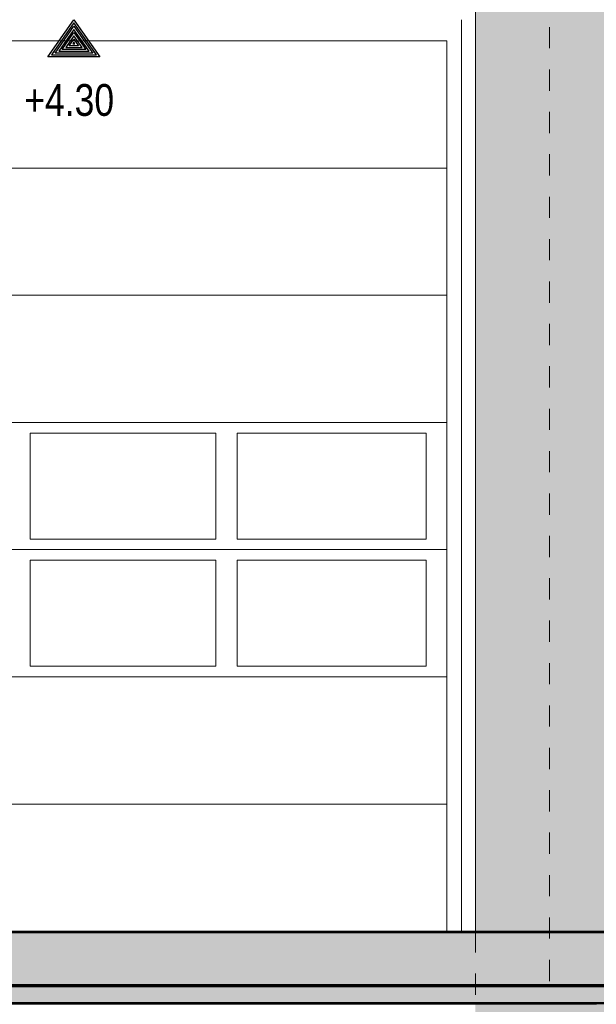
# Model space of a CAD drawing. Header units: metres. Extents: x 1316.5 to 1415.3, y -94.1 to -52.
# Tile 67 of 256: x 1345.9 to 1348.6, y -62.6 to -57.9. Entities that reach past the tile are written whole.
import ezdxf

# ---------------------------------------------------------------- set-up
doc = ezdxf.new("R2010")
doc.units = ezdxf.units.M
doc.header["$PDMODE"] = 65
for name, pattern in [('AUSGEZOGEN', [0]), ('STRICHPUNKT2_S5', [0.1, 0.07, -0.01, 0.01, -0.01]), ('VERDECKT2_S2', [0.03, 0.02, -0.01])]:
    doc.linetypes.add(name, pattern=pattern)
for name, color, linetype, lineweight in [('XR$11$Achsen', 4, 'AUSGEZOGEN', 13), ('XR$11$Ansicht', 1, 'AUSGEZOGEN', 50), ('XR$11$Design', 4, 'AUSGEZOGEN', 13), ('XR$11$Wand', 1, 'AUSGEZOGEN', 50), ('XR$11$Wand Mauerwerk nt', 7, 'AUSGEZOGEN', 25), ('XR$12$Maßlinie 1_50', 7, 'AUSGEZOGEN', 25), ('XR$13$Allgemein', 4, 'AUSGEZOGEN', 13), ('XR$13$Design', 4, 'AUSGEZOGEN', 13), ('XR$13$Muster', 4, 'AUSGEZOGEN', 13), ('XR$13$Möblierung', 4, 'AUSGEZOGEN', 13)]:
    doc.layers.add(name, color=color, linetype=linetype, lineweight=lineweight)
doc.styles.add('ARIAL', font='arial.ttf')
doc.dimstyles.new('DIMSTYLE_53', dxfattribs={"dimtxt": 0.125, "dimasz": 0.15, "dimexe": 0, "dimexo": 0, "dimgap": 0.0625, "dimtad": 2, "dimrnd": 0.005, "dimzin": 4, "dimdsep": 46, "dimtxsty": 'ARIAL', "dimblk1": 'ALL_ML_KREIS', "dimblk2": 'ALL_ML_KREIS', "dimsah": 1, "dimcen": 0, "dimclrd": 3, "dimclre": 3, "dimclrt": 3, "dimadec": 0, "dimazin": 0, "dimtfac": 1, "dimtdec": 0, "dimtix": 1, "dimtmove": 2, "dimatfit": 3, "dimfxl": 0, "dimtzin": 0, "dimlwd": 0, "dimlwe": 25, "dimarcsym": 0})
doc.dimstyles.new('DIMSTYLE_54', dxfattribs={"dimtxt": 0.125, "dimasz": 0.15, "dimexe": 0, "dimexo": 0, "dimgap": 0.0625, "dimtad": 2, "dimrnd": 0.005, "dimzin": 4, "dimdsep": 46, "dimtxsty": 'ARIAL', "dimblk1": 'ALL_ML_KREIS', "dimblk2": 'ALL_ML_KREIS', "dimsah": 1, "dimcen": 0, "dimclrd": 3, "dimclre": 3, "dimclrt": 3, "dimadec": 0, "dimazin": 0, "dimtfac": 1, "dimtdec": 0, "dimtix": 1, "dimtmove": 2, "dimatfit": 3, "dimfxl": 0, "dimtzin": 0, "dimlwd": 0, "dimlwe": 25, "dimarcsym": 0})
doc.dimstyles.new('DIMSTYLE_59', dxfattribs={"dimtxt": 0.175, "dimasz": 0.15, "dimexe": 0, "dimexo": 0, "dimgap": 0.0875, "dimtad": 2, "dimrnd": 0.005, "dimzin": 4, "dimdsep": 46, "dimtxsty": 'ARIAL', "dimblk1": 'ALL_ML_KREIS', "dimblk2": 'ALL_ML_KREIS', "dimsah": 1, "dimcen": 0, "dimclrd": 3, "dimclre": 3, "dimclrt": 3, "dimadec": 0, "dimazin": 0, "dimtfac": 1, "dimtdec": 0, "dimtix": 1, "dimtmove": 2, "dimatfit": 3, "dimfxl": 0, "dimtzin": 0, "dimlwd": 0, "dimlwe": 25, "dimarcsym": 0})

# ---------------------------------------------------------------- blocks, each defined once
blk = doc.blocks.new('NSY148')
at = {"color": 0, "linetype": 'ByBlock', "lineweight": -2}
for p, q in [((-0.007, -0.01), (0, 0)), ((0, 0), (0.007, -0.01)), ((0, -0.00087), (-0.00604, -0.0095)), ((-0.00508, -0.009), (0, -0.00174)), ((0, -0.00261), (-0.00412, -0.0085)), ((0.00604, -0.0095), (0, -0.00087)), ((0, -0.00174), (0.00508, -0.009)), ((0.00412, -0.0085), (0, -0.00261)), ((-0.00317, -0.008), (0, -0.00348)), ((0, -0.00436), (-0.0022, -0.0075)), ((-0.00126, -0.007), (0, -0.00522)), ((0, -0.00348), (0.00317, -0.008)), ((0.0022, -0.0075), (0, -0.00436)), ((0, -0.00522), (0.00126, -0.007)), ((-0.0022, -0.0075), (0.0022, -0.0075)), ((0, -0.007), (-0.00126, -0.007)), ((0, -0.0061), (-0.00028, -0.0065)), ((-0.00028, -0.0065), (0.00028, -0.0065)), ((0.00028, -0.0065), (0, -0.0061)), ((0.00126, -0.007), (0, -0.007)), ((0, -0.01), (-0.007, -0.01)), ((-0.00604, -0.0095), (0.00604, -0.0095)), ((0, -0.009), (-0.00508, -0.009)), ((-0.00412, -0.0085), (0.00412, -0.0085)), ((0, -0.008), (-0.00317, -0.008)), ((0.00317, -0.008), (0, -0.008)), ((0.00508, -0.009), (0, -0.009)), ((0.007, -0.01), (0, -0.01))]:
    blk.add_line(p, q, dxfattribs=at)
blk = doc.blocks.new('ALL_ML_KREIS')
at = {"color": 0, "linetype": 'ByBlock', "lineweight": -2}
for p, q in [((0, -0.5), (0, 0.5)), ((-1, 0), (0.5, 0))]:
    blk.add_line(p, q, dxfattribs=at)
blk.add_circle((0, 0), 0.15, dxfattribs=at)
blk = doc.blocks.new('*D764')
at = {"layer": 'DEFPOINTS', "color": 3, "linetype": 'AUSGEZOGEN', "lineweight": 25, "transparency": 33554687}
for p in [(1361.1501, -55.5733), (1342.7701, -56.5768), (1342.7701, -64.661)]:
    blk.add_point(p, dxfattribs=at)
at = {"layer": 'XR$12$Maßlinie 1_50', "color": 3, "linetype": 'AUSGEZOGEN', "lineweight": -2, "transparency": 33554687}
for p, q in [((1342.7701, -64.361), (1342.7701, -64.661)), ((1361.1501, -64.361), (1361.1501, -64.661)), ((1342.7701, -64.661), (1361.1501, -64.661))]:
    blk.add_line(p, q, dxfattribs=at)
at = {"layer": 'XR$12$Maßlinie 1_50', "color": 3, "linetype": 'AUSGEZOGEN', "lineweight": 25, "transparency": 33554687, "xscale": 0.15, "yscale": 0.15, "zscale": 0.15, "rotation": 180}
blk.add_blockref('ALL_ML_KREIS', (1342.7701, -64.661), dxfattribs=at)
at = {"layer": 'XR$12$Maßlinie 1_50', "color": 3, "linetype": 'AUSGEZOGEN', "lineweight": 25, "transparency": 33554687, "xscale": 0.15, "yscale": 0.15, "zscale": 0.15}
blk.add_blockref('ALL_ML_KREIS', (1361.1501, -64.661), dxfattribs=at)
at = {"layer": 'XR$12$Maßlinie 1_50', "color": 3, "linetype": 'AUSGEZOGEN', "lineweight": 25, "transparency": 33554687, "insert": (1351.9642, -64.5463), "char_height": 0.125, "width": 0.625, "attachment_point": 5, "style": 'ARIAL'}
blk.add_mtext('\\A1;{\\A1;{18.38\\H0.082500;\\S^ ;}}', dxfattribs=at)
blk = doc.blocks.new('*D768')
at = {"layer": 'DEFPOINTS', "color": 3, "linetype": 'AUSGEZOGEN', "lineweight": 25, "transparency": 33554687}
for p in [(1343.1201, -58.4687), (1348.3701, -58.965), (1343.1201, -64.0607)]:
    blk.add_point(p, dxfattribs=at)
at = {"layer": 'XR$12$Maßlinie 1_50', "color": 3, "linetype": 'AUSGEZOGEN', "lineweight": -2, "transparency": 33554687}
for p, q in [((1343.1201, -63.7557), (1343.1201, -64.0607)), ((1348.3701, -63.7557), (1348.3701, -64.0607)), ((1343.1201, -64.0607), (1348.3701, -64.0607))]:
    blk.add_line(p, q, dxfattribs=at)
at = {"layer": 'XR$12$Maßlinie 1_50', "color": 3, "linetype": 'AUSGEZOGEN', "lineweight": 25, "transparency": 33554687, "xscale": 0.15, "yscale": 0.15, "zscale": 0.15, "rotation": 180}
blk.add_blockref('ALL_ML_KREIS', (1343.1201, -64.0607), dxfattribs=at)
at = {"layer": 'XR$12$Maßlinie 1_50', "color": 3, "linetype": 'AUSGEZOGEN', "lineweight": 25, "transparency": 33554687, "xscale": 0.15, "yscale": 0.15, "zscale": 0.15}
blk.add_blockref('ALL_ML_KREIS', (1348.3701, -64.0607), dxfattribs=at)
at = {"layer": 'XR$12$Maßlinie 1_50', "color": 3, "linetype": 'AUSGEZOGEN', "lineweight": 25, "transparency": 33554687, "insert": (1345.7537, -63.9461), "char_height": 0.125, "width": 0.5, "attachment_point": 5, "style": 'ARIAL'}
blk.add_mtext('\\A1;{\\A1;{5.25\\H0.082500;\\S^ ;}}', dxfattribs=at)
blk = doc.blocks.new('*D769')
at = {"layer": 'DEFPOINTS', "color": 3, "linetype": 'AUSGEZOGEN', "lineweight": 25, "transparency": 33554687}
for p in [(1348.3701, -58.965), (1353.3701, -59.1463), (1348.3701, -64.0607)]:
    blk.add_point(p, dxfattribs=at)
at = {"layer": 'XR$12$Maßlinie 1_50', "color": 3, "linetype": 'AUSGEZOGEN', "lineweight": -2, "transparency": 33554687}
for p, q in [((1348.3701, -63.7557), (1348.3701, -64.0607)), ((1353.3701, -63.7557), (1353.3701, -64.0607)), ((1348.3701, -64.0607), (1353.3701, -64.0607))]:
    blk.add_line(p, q, dxfattribs=at)
at = {"layer": 'XR$12$Maßlinie 1_50', "color": 3, "linetype": 'AUSGEZOGEN', "lineweight": 25, "transparency": 33554687, "xscale": 0.15, "yscale": 0.15, "zscale": 0.15, "rotation": 180}
blk.add_blockref('ALL_ML_KREIS', (1348.3701, -64.0607), dxfattribs=at)
at = {"layer": 'XR$12$Maßlinie 1_50', "color": 3, "linetype": 'AUSGEZOGEN', "lineweight": 25, "transparency": 33554687, "xscale": 0.15, "yscale": 0.15, "zscale": 0.15}
blk.add_blockref('ALL_ML_KREIS', (1353.3701, -64.0607), dxfattribs=at)
at = {"layer": 'XR$12$Maßlinie 1_50', "color": 3, "linetype": 'AUSGEZOGEN', "lineweight": 25, "transparency": 33554687, "insert": (1350.8794, -63.9461), "char_height": 0.125, "width": 0.5, "attachment_point": 5, "style": 'ARIAL'}
blk.add_mtext('\\A1;{\\A1;{5.00\\H0.082500;\\S^ ;}}', dxfattribs=at)
blk = doc.blocks.new('*D795')
at = {"layer": 'DEFPOINTS', "color": 3, "linetype": 'AUSGEZOGEN', "lineweight": 25, "transparency": 33554687}
for p in [(1388.4801, -59.7858), (1342.7701, -60.2158), (1342.7701, -65.2751)]:
    blk.add_point(p, dxfattribs=at)
at = {"layer": 'XR$12$Maßlinie 1_50', "color": 3, "linetype": 'AUSGEZOGEN', "lineweight": -2, "transparency": 33554687}
for p, q in [((1342.7701, -64.9751), (1342.7701, -65.2751)), ((1388.4801, -64.9751), (1388.4801, -65.2751)), ((1342.7701, -65.2751), (1388.4801, -65.2751))]:
    blk.add_line(p, q, dxfattribs=at)
at = {"layer": 'XR$12$Maßlinie 1_50', "color": 3, "linetype": 'AUSGEZOGEN', "lineweight": 25, "transparency": 33554687, "xscale": 0.15, "yscale": 0.15, "zscale": 0.15, "rotation": 180}
blk.add_blockref('ALL_ML_KREIS', (1342.7701, -65.2751), dxfattribs=at)
at = {"layer": 'XR$12$Maßlinie 1_50', "color": 3, "linetype": 'AUSGEZOGEN', "lineweight": 25, "transparency": 33554687, "xscale": 0.15, "yscale": 0.15, "zscale": 0.15}
blk.add_blockref('ALL_ML_KREIS', (1388.4801, -65.2751), dxfattribs=at)
at = {"layer": 'XR$12$Maßlinie 1_50', "color": 3, "linetype": 'AUSGEZOGEN', "lineweight": 25, "transparency": 33554687, "insert": (1365.6454, -65.1346), "char_height": 0.175, "width": 0.875, "attachment_point": 5, "style": 'ARIAL'}
blk.add_mtext('\\A1;{\\fArial|i0|b1;\\A1;{45.71\\H0.115500;\\S^ ;}}', dxfattribs=at)
blk = doc.blocks.new('MUSTERELEMENT_103')
at = {"layer": 'XR$13$Design', "color": 4, "linetype": 'AUSGEZOGEN', "lineweight": 13, "transparency": 33554687}
for p, q in [((1345.7954, -62.5648), (1345.8753, -62.5648)), ((1345.8753, -62.5648), (1345.9551, -62.5648)), ((1345.8753, -62.5648), (1345.8753, -62.5698)), ((1345.8753, -62.5648), (1345.8753, -62.5698)), ((1345.8753, -62.5658), (1345.9152, -62.5658)), ((1345.9152, -62.5648), (1345.9152, -62.5698)), ((1345.9551, -62.5648), (1346.035, -62.5648)), ((1345.9551, -62.5648), (1345.9551, -62.5698)), ((1345.9551, -62.5648), (1345.9551, -62.5698)), ((1345.9551, -62.5658), (1345.9951, -62.5658)), ((1345.9951, -62.5648), (1345.9951, -62.5698)), ((1346.035, -62.5648), (1346.1149, -62.5648)), ((1346.035, -62.5648), (1346.035, -62.5698)), ((1346.035, -62.5648), (1346.035, -62.5698)), ((1346.035, -62.5658), (1346.0749, -62.5658)), ((1346.0749, -62.5648), (1346.0749, -62.5698)), ((1346.1149, -62.5648), (1346.1948, -62.5648)), ((1346.1149, -62.5648), (1346.1149, -62.5698)), ((1346.1149, -62.5648), (1346.1149, -62.5698)), ((1346.1149, -62.5658), (1346.1548, -62.5658)), ((1346.1548, -62.5648), (1346.1548, -62.5698)), ((1346.1948, -62.5648), (1346.2746, -62.5648)), ((1346.1948, -62.5648), (1346.1948, -62.5698)), ((1346.1948, -62.5648), (1346.1948, -62.5698)), ((1346.1948, -62.5658), (1346.2347, -62.5658)), ((1346.2347, -62.5648), (1346.2347, -62.5698)), ((1346.2746, -62.5648), (1346.3545, -62.5648)), ((1346.2746, -62.5648), (1346.2746, -62.5698)), ((1346.2746, -62.5648), (1346.2746, -62.5698)), ((1346.2746, -62.5658), (1346.3146, -62.5658)), ((1346.3146, -62.5648), (1346.3146, -62.5698)), ((1346.3545, -62.5648), (1346.4344, -62.5648)), ((1346.3545, -62.5648), (1346.3545, -62.5698)), ((1346.3545, -62.5648), (1346.3545, -62.5698)), ((1346.3545, -62.5658), (1346.3944, -62.5658)), ((1346.3944, -62.5648), (1346.3944, -62.5698)), ((1346.4344, -62.5648), (1346.5142, -62.5648)), ((1346.4344, -62.5648), (1346.4344, -62.5698)), ((1346.4344, -62.5648), (1346.4344, -62.5698)), ((1346.4344, -62.5658), (1346.4743, -62.5658)), ((1346.4743, -62.5648), (1346.4743, -62.5698)), ((1346.5142, -62.5648), (1346.5941, -62.5648)), ((1346.5142, -62.5648), (1346.5142, -62.5698)), ((1346.5142, -62.5648), (1346.5142, -62.5698)), ((1346.5142, -62.5658), (1346.5542, -62.5658)), ((1346.5542, -62.5648), (1346.5542, -62.5698)), ((1346.5941, -62.5648), (1346.674, -62.5648)), ((1346.5941, -62.5648), (1346.5941, -62.5698)), ((1346.5941, -62.5648), (1346.5941, -62.5698)), ((1346.5941, -62.5658), (1346.634, -62.5658)), ((1346.634, -62.5648), (1346.634, -62.5698)), ((1346.674, -62.5648), (1346.7538, -62.5648)), ((1346.674, -62.5648), (1346.674, -62.5698)), ((1346.674, -62.5648), (1346.674, -62.5698)), ((1346.674, -62.5658), (1346.7139, -62.5658)), ((1346.7139, -62.5648), (1346.7139, -62.5698)), ((1346.7538, -62.5648), (1346.8337, -62.5648)), ((1346.7538, -62.5648), (1346.7538, -62.5698)), ((1346.7538, -62.5648), (1346.7538, -62.5698)), ((1346.7538, -62.5658), (1346.7938, -62.5658)), ((1346.7938, -62.5648), (1346.7938, -62.5698)), ((1346.8337, -62.5648), (1346.9136, -62.5648)), ((1346.8337, -62.5648), (1346.8337, -62.5698)), ((1346.8337, -62.5648), (1346.8337, -62.5698)), ((1346.8337, -62.5658), (1346.8736, -62.5658)), ((1346.8736, -62.5648), (1346.8736, -62.5698)), ((1346.9136, -62.5648), (1346.9934, -62.5648)), ((1346.9136, -62.5648), (1346.9136, -62.5698)), ((1346.9136, -62.5648), (1346.9136, -62.5698)), ((1346.9136, -62.5658), (1346.9535, -62.5658)), ((1346.9535, -62.5648), (1346.9535, -62.5698)), ((1346.9934, -62.5648), (1347.0733, -62.5648)), ((1346.9934, -62.5648), (1346.9934, -62.5698)), ((1346.9934, -62.5648), (1346.9934, -62.5698)), ((1346.9934, -62.5658), (1347.0334, -62.5658)), ((1347.0334, -62.5648), (1347.0334, -62.5698)), ((1347.0733, -62.5648), (1347.1532, -62.5648)), ((1347.0733, -62.5648), (1347.0733, -62.5698)), ((1347.0733, -62.5648), (1347.0733, -62.5698)), ((1347.0733, -62.5658), (1347.1132, -62.5658)), ((1347.1132, -62.5648), (1347.1132, -62.5698)), ((1347.1532, -62.5648), (1347.233, -62.5648)), ((1347.1532, -62.5648), (1347.1532, -62.5698)), ((1347.1532, -62.5648), (1347.1532, -62.5698)), ((1347.1532, -62.5658), (1347.1931, -62.5658)), ((1347.1931, -62.5648), (1347.1931, -62.5698)), ((1347.233, -62.5648), (1347.3129, -62.5648)), ((1347.233, -62.5648), (1347.233, -62.5698)), ((1347.233, -62.5648), (1347.233, -62.5698)), ((1347.233, -62.5658), (1347.273, -62.5658)), ((1347.273, -62.5648), (1347.273, -62.5698)), ((1347.3129, -62.5648), (1347.3928, -62.5648)), ((1347.3129, -62.5648), (1347.3129, -62.5698)), ((1347.3129, -62.5648), (1347.3129, -62.5698)), ((1347.3129, -62.5658), (1347.3528, -62.5658)), ((1347.3528, -62.5648), (1347.3528, -62.5698)), ((1347.3928, -62.5648), (1347.4726, -62.5648)), ((1347.3928, -62.5648), (1347.3928, -62.5698)), ((1347.3928, -62.5648), (1347.3928, -62.5698)), ((1347.3928, -62.5658), (1347.4327, -62.5658)), ((1347.4327, -62.5648), (1347.4327, -62.5698)), ((1347.4726, -62.5648), (1347.5525, -62.5648)), ((1347.4726, -62.5648), (1347.4726, -62.5698)), ((1347.4726, -62.5648), (1347.4726, -62.5698)), ((1347.4726, -62.5658), (1347.5126, -62.5658)), ((1347.5126, -62.5648), (1347.5126, -62.5698)), ((1347.5525, -62.5648), (1347.6324, -62.5648)), ((1347.5525, -62.5648), (1347.5525, -62.5698)), ((1347.5525, -62.5648), (1347.5525, -62.5698)), ((1347.5525, -62.5658), (1347.5924, -62.5658)), ((1347.5924, -62.5648), (1347.5924, -62.5698)), ((1347.6324, -62.5648), (1347.7123, -62.5648)), ((1347.6324, -62.5648), (1347.6324, -62.5698)), ((1347.6324, -62.5648), (1347.6324, -62.5698)), ((1347.6324, -62.5658), (1347.6723, -62.5658)), ((1347.6723, -62.5648), (1347.6723, -62.5698)), ((1347.7123, -62.5648), (1347.7921, -62.5648)), ((1347.7123, -62.5648), (1347.7123, -62.5698)), ((1347.7123, -62.5648), (1347.7123, -62.5698)), ((1347.7123, -62.5658), (1347.7522, -62.5658)), ((1347.7522, -62.5648), (1347.7522, -62.5698)), ((1347.7921, -62.5648), (1347.872, -62.5648)), ((1347.7921, -62.5648), (1347.7921, -62.5698)), ((1347.7921, -62.5648), (1347.7921, -62.5698)), ((1347.7921, -62.5658), (1347.8321, -62.5658)), ((1347.8321, -62.5648), (1347.8321, -62.5698)), ((1347.872, -62.5648), (1347.9519, -62.5648)), ((1347.872, -62.5648), (1347.872, -62.5698)), ((1347.872, -62.5648), (1347.872, -62.5698)), ((1347.872, -62.5658), (1347.9119, -62.5658)), ((1347.9119, -62.5648), (1347.9119, -62.5698)), ((1347.9519, -62.5648), (1348.0317, -62.5648)), ((1347.9519, -62.5648), (1347.9519, -62.5698)), ((1347.9519, -62.5648), (1347.9519, -62.5698)), ((1347.9519, -62.5658), (1347.9918, -62.5658)), ((1347.9918, -62.5648), (1347.9918, -62.5698)), ((1348.0317, -62.5648), (1348.1116, -62.5648)), ((1348.0317, -62.5648), (1348.0317, -62.5698)), ((1348.0317, -62.5648), (1348.0317, -62.5698)), ((1348.0317, -62.5658), (1348.0717, -62.5658)), ((1348.0717, -62.5648), (1348.0717, -62.5698)), ((1348.1116, -62.5648), (1348.1915, -62.5648)), ((1348.1116, -62.5648), (1348.1116, -62.5698)), ((1348.1116, -62.5648), (1348.1116, -62.5698)), ((1348.1116, -62.5658), (1348.1515, -62.5658)), ((1348.1515, -62.5648), (1348.1515, -62.5698)), ((1348.1915, -62.5648), (1348.2713, -62.5648)), ((1348.1915, -62.5648), (1348.1915, -62.5698)), ((1348.1915, -62.5648), (1348.1915, -62.5698)), ((1348.1915, -62.5658), (1348.2314, -62.5658)), ((1348.2314, -62.5648), (1348.2314, -62.5698)), ((1348.2713, -62.5648), (1348.3512, -62.5648)), ((1348.2713, -62.5648), (1348.2713, -62.5698)), ((1348.2713, -62.5648), (1348.2713, -62.5698)), ((1348.2713, -62.5658), (1348.3113, -62.5658)), ((1348.3113, -62.5648), (1348.3113, -62.5698)), ((1348.3512, -62.5648), (1348.4311, -62.5648)), ((1348.3512, -62.5648), (1348.3512, -62.5698)), ((1348.3512, -62.5648), (1348.3512, -62.5698)), ((1348.3512, -62.5658), (1348.3911, -62.5658)), ((1348.3911, -62.5648), (1348.3911, -62.5698)), ((1348.4311, -62.5648), (1348.5109, -62.5648)), ((1348.4311, -62.5648), (1348.4311, -62.5698)), ((1348.4311, -62.5648), (1348.4311, -62.5698)), ((1348.4311, -62.5658), (1348.471, -62.5658)), ((1348.471, -62.5648), (1348.471, -62.5698)), ((1348.5109, -62.5648), (1348.5908, -62.5648)), ((1348.5109, -62.5648), (1348.5109, -62.5698)), ((1348.5109, -62.5648), (1348.5109, -62.5698)), ((1348.5109, -62.5658), (1348.5509, -62.5658)), ((1348.5509, -62.5648), (1348.5509, -62.5698)), ((1345.7954, -62.5698), (1345.8753, -62.5698)), ((1345.8753, -62.5668), (1345.9152, -62.5668)), ((1345.8753, -62.5678), (1345.9152, -62.5678)), ((1345.8753, -62.5688), (1345.9152, -62.5688)), ((1345.8753, -62.5698), (1345.9551, -62.5698)), ((1345.9551, -62.5668), (1345.9951, -62.5668)), ((1345.9551, -62.5678), (1345.9951, -62.5678)), ((1345.9551, -62.5688), (1345.9951, -62.5688)), ((1345.9551, -62.5698), (1346.035, -62.5698)), ((1346.035, -62.5668), (1346.0749, -62.5668)), ((1346.035, -62.5678), (1346.0749, -62.5678)), ((1346.035, -62.5688), (1346.0749, -62.5688)), ((1346.035, -62.5698), (1346.1149, -62.5698)), ((1346.1149, -62.5668), (1346.1548, -62.5668)), ((1346.1149, -62.5678), (1346.1548, -62.5678)), ((1346.1149, -62.5688), (1346.1548, -62.5688)), ((1346.1149, -62.5698), (1346.1948, -62.5698)), ((1346.1948, -62.5668), (1346.2347, -62.5668)), ((1346.1948, -62.5678), (1346.2347, -62.5678)), ((1346.1948, -62.5688), (1346.2347, -62.5688)), ((1346.1948, -62.5698), (1346.2746, -62.5698)), ((1346.2746, -62.5668), (1346.3146, -62.5668)), ((1346.2746, -62.5678), (1346.3146, -62.5678)), ((1346.2746, -62.5688), (1346.3146, -62.5688)), ((1346.2746, -62.5698), (1346.3545, -62.5698)), ((1346.3545, -62.5668), (1346.3944, -62.5668)), ((1346.3545, -62.5678), (1346.3944, -62.5678)), ((1346.3545, -62.5688), (1346.3944, -62.5688)), ((1346.3545, -62.5698), (1346.4344, -62.5698)), ((1346.4344, -62.5668), (1346.4743, -62.5668)), ((1346.4344, -62.5678), (1346.4743, -62.5678)), ((1346.4344, -62.5688), (1346.4743, -62.5688)), ((1346.4344, -62.5698), (1346.5142, -62.5698)), ((1346.5142, -62.5668), (1346.5542, -62.5668)), ((1346.5142, -62.5678), (1346.5542, -62.5678)), ((1346.5142, -62.5688), (1346.5542, -62.5688)), ((1346.5142, -62.5698), (1346.5941, -62.5698)), ((1346.5941, -62.5668), (1346.634, -62.5668)), ((1346.5941, -62.5678), (1346.634, -62.5678)), ((1346.5941, -62.5688), (1346.634, -62.5688)), ((1346.5941, -62.5698), (1346.674, -62.5698)), ((1346.674, -62.5668), (1346.7139, -62.5668)), ((1346.674, -62.5678), (1346.7139, -62.5678)), ((1346.674, -62.5688), (1346.7139, -62.5688)), ((1346.674, -62.5698), (1346.7538, -62.5698)), ((1346.7538, -62.5668), (1346.7938, -62.5668)), ((1346.7538, -62.5678), (1346.7938, -62.5678)), ((1346.7538, -62.5688), (1346.7938, -62.5688)), ((1346.7538, -62.5698), (1346.8337, -62.5698)), ((1346.8337, -62.5668), (1346.8736, -62.5668)), ((1346.8337, -62.5678), (1346.8736, -62.5678)), ((1346.8337, -62.5688), (1346.8736, -62.5688)), ((1346.8337, -62.5698), (1346.9136, -62.5698)), ((1346.9136, -62.5668), (1346.9535, -62.5668)), ((1346.9136, -62.5678), (1346.9535, -62.5678)), ((1346.9136, -62.5688), (1346.9535, -62.5688)), ((1346.9136, -62.5698), (1346.9934, -62.5698)), ((1346.9934, -62.5668), (1347.0334, -62.5668)), ((1346.9934, -62.5678), (1347.0334, -62.5678)), ((1346.9934, -62.5688), (1347.0334, -62.5688)), ((1346.9934, -62.5698), (1347.0733, -62.5698)), ((1347.0733, -62.5668), (1347.1132, -62.5668)), ((1347.0733, -62.5678), (1347.1132, -62.5678)), ((1347.0733, -62.5688), (1347.1132, -62.5688)), ((1347.0733, -62.5698), (1347.1532, -62.5698)), ((1347.1532, -62.5668), (1347.1931, -62.5668)), ((1347.1532, -62.5678), (1347.1931, -62.5678)), ((1347.1532, -62.5688), (1347.1931, -62.5688)), ((1347.1532, -62.5698), (1347.233, -62.5698)), ((1347.233, -62.5668), (1347.273, -62.5668)), ((1347.233, -62.5678), (1347.273, -62.5678)), ((1347.233, -62.5688), (1347.273, -62.5688)), ((1347.233, -62.5698), (1347.3129, -62.5698)), ((1347.3129, -62.5668), (1347.3528, -62.5668)), ((1347.3129, -62.5678), (1347.3528, -62.5678)), ((1347.3129, -62.5688), (1347.3528, -62.5688)), ((1347.3129, -62.5698), (1347.3928, -62.5698)), ((1347.3928, -62.5668), (1347.4327, -62.5668)), ((1347.3928, -62.5678), (1347.4327, -62.5678)), ((1347.3928, -62.5688), (1347.4327, -62.5688)), ((1347.3928, -62.5698), (1347.4726, -62.5698)), ((1347.4726, -62.5668), (1347.5126, -62.5668)), ((1347.4726, -62.5678), (1347.5126, -62.5678)), ((1347.4726, -62.5688), (1347.5126, -62.5688)), ((1347.4726, -62.5698), (1347.5525, -62.5698)), ((1347.5525, -62.5668), (1347.5924, -62.5668)), ((1347.5525, -62.5678), (1347.5924, -62.5678)), ((1347.5525, -62.5688), (1347.5924, -62.5688)), ((1347.5525, -62.5698), (1347.6324, -62.5698)), ((1347.6324, -62.5668), (1347.6723, -62.5668)), ((1347.6324, -62.5678), (1347.6723, -62.5678)), ((1347.6324, -62.5688), (1347.6723, -62.5688)), ((1347.6324, -62.5698), (1347.7123, -62.5698)), ((1347.7123, -62.5668), (1347.7522, -62.5668)), ((1347.7123, -62.5678), (1347.7522, -62.5678)), ((1347.7123, -62.5688), (1347.7522, -62.5688)), ((1347.7123, -62.5698), (1347.7921, -62.5698)), ((1347.7921, -62.5668), (1347.8321, -62.5668)), ((1347.7921, -62.5678), (1347.8321, -62.5678)), ((1347.7921, -62.5688), (1347.8321, -62.5688)), ((1347.7921, -62.5698), (1347.872, -62.5698)), ((1347.872, -62.5668), (1347.9119, -62.5668)), ((1347.872, -62.5678), (1347.9119, -62.5678)), ((1347.872, -62.5688), (1347.9119, -62.5688)), ((1347.872, -62.5698), (1347.9519, -62.5698)), ((1347.9519, -62.5668), (1347.9918, -62.5668)), ((1347.9519, -62.5678), (1347.9918, -62.5678)), ((1347.9519, -62.5688), (1347.9918, -62.5688)), ((1347.9519, -62.5698), (1348.0317, -62.5698)), ((1348.0317, -62.5668), (1348.0717, -62.5668)), ((1348.0317, -62.5678), (1348.0717, -62.5678)), ((1348.0317, -62.5688), (1348.0717, -62.5688)), ((1348.0317, -62.5698), (1348.1116, -62.5698)), ((1348.1116, -62.5668), (1348.1515, -62.5668)), ((1348.1116, -62.5678), (1348.1515, -62.5678)), ((1348.1116, -62.5688), (1348.1515, -62.5688)), ((1348.1116, -62.5698), (1348.1915, -62.5698)), ((1348.1915, -62.5668), (1348.2314, -62.5668)), ((1348.1915, -62.5678), (1348.2314, -62.5678)), ((1348.1915, -62.5688), (1348.2314, -62.5688)), ((1348.1915, -62.5698), (1348.2713, -62.5698)), ((1348.2713, -62.5668), (1348.3113, -62.5668)), ((1348.2713, -62.5678), (1348.3113, -62.5678)), ((1348.2713, -62.5688), (1348.3113, -62.5688)), ((1348.2713, -62.5698), (1348.3512, -62.5698)), ((1348.3512, -62.5668), (1348.3911, -62.5668)), ((1348.3512, -62.5678), (1348.3911, -62.5678)), ((1348.3512, -62.5688), (1348.3911, -62.5688)), ((1348.3512, -62.5698), (1348.4311, -62.5698)), ((1348.4311, -62.5668), (1348.471, -62.5668)), ((1348.4311, -62.5678), (1348.471, -62.5678)), ((1348.4311, -62.5688), (1348.471, -62.5688)), ((1348.4311, -62.5698), (1348.5109, -62.5698)), ((1348.5109, -62.5668), (1348.5509, -62.5668)), ((1348.5109, -62.5678), (1348.5509, -62.5678)), ((1348.5109, -62.5688), (1348.5509, -62.5688)), ((1348.5109, -62.5698), (1348.5908, -62.5698))]:
    blk.add_line(p, q, dxfattribs=at)
blk = doc.blocks.new('MUSTERELEMENT_104')
at = {"layer": 'XR$13$Design', "color": 4, "linetype": 'AUSGEZOGEN', "lineweight": 13, "transparency": 33554687}
for p, q in [((1345.8249, -62.4797), (1345.905, -62.4797)), ((1345.8249, -62.4847), (1345.905, -62.4847)), ((1345.905, -62.4797), (1345.9852, -62.4797)), ((1345.905, -62.4797), (1345.905, -62.4847)), ((1345.905, -62.4797), (1345.905, -62.4847)), ((1345.905, -62.4807), (1345.9451, -62.4807)), ((1345.905, -62.4817), (1345.9451, -62.4817)), ((1345.905, -62.4827), (1345.9451, -62.4827)), ((1345.905, -62.4837), (1345.9451, -62.4837)), ((1345.905, -62.4847), (1345.9852, -62.4847)), ((1345.9451, -62.4797), (1345.9451, -62.4847)), ((1345.9852, -62.4797), (1346.0653, -62.4797)), ((1345.9852, -62.4797), (1345.9852, -62.4847)), ((1345.9852, -62.4797), (1345.9852, -62.4847)), ((1345.9852, -62.4807), (1346.0252, -62.4807)), ((1345.9852, -62.4817), (1346.0252, -62.4817)), ((1345.9852, -62.4827), (1346.0252, -62.4827)), ((1345.9852, -62.4837), (1346.0252, -62.4837)), ((1345.9852, -62.4847), (1346.0653, -62.4847)), ((1346.0252, -62.4797), (1346.0252, -62.4847)), ((1346.0653, -62.4797), (1346.1454, -62.4797)), ((1346.0653, -62.4797), (1346.0653, -62.4847)), ((1346.0653, -62.4797), (1346.0653, -62.4847)), ((1346.0653, -62.4807), (1346.1054, -62.4807)), ((1346.0653, -62.4817), (1346.1054, -62.4817)), ((1346.0653, -62.4827), (1346.1054, -62.4827)), ((1346.0653, -62.4837), (1346.1054, -62.4837)), ((1346.0653, -62.4847), (1346.1454, -62.4847)), ((1346.1054, -62.4797), (1346.1054, -62.4847)), ((1346.1454, -62.4797), (1346.2256, -62.4797)), ((1346.1454, -62.4797), (1346.1454, -62.4847)), ((1346.1454, -62.4797), (1346.1454, -62.4847)), ((1346.1454, -62.4807), (1346.1855, -62.4807)), ((1346.1454, -62.4817), (1346.1855, -62.4817)), ((1346.1454, -62.4827), (1346.1855, -62.4827)), ((1346.1454, -62.4837), (1346.1855, -62.4837)), ((1346.1454, -62.4847), (1346.2256, -62.4847)), ((1346.1855, -62.4797), (1346.1855, -62.4847)), ((1346.2256, -62.4797), (1346.3057, -62.4797)), ((1346.2256, -62.4797), (1346.2256, -62.4847)), ((1346.2256, -62.4797), (1346.2256, -62.4847)), ((1346.2256, -62.4807), (1346.2656, -62.4807)), ((1346.2256, -62.4817), (1346.2656, -62.4817)), ((1346.2256, -62.4827), (1346.2656, -62.4827)), ((1346.2256, -62.4837), (1346.2656, -62.4837)), ((1346.2256, -62.4847), (1346.3057, -62.4847)), ((1346.2656, -62.4797), (1346.2656, -62.4847)), ((1346.3057, -62.4797), (1346.3858, -62.4797)), ((1346.3057, -62.4797), (1346.3057, -62.4847)), ((1346.3057, -62.4797), (1346.3057, -62.4847)), ((1346.3057, -62.4807), (1346.3458, -62.4807)), ((1346.3057, -62.4817), (1346.3458, -62.4817)), ((1346.3057, -62.4827), (1346.3458, -62.4827)), ((1346.3057, -62.4837), (1346.3458, -62.4837)), ((1346.3057, -62.4847), (1346.3858, -62.4847)), ((1346.3458, -62.4797), (1346.3458, -62.4847)), ((1346.3858, -62.4797), (1346.466, -62.4797)), ((1346.3858, -62.4797), (1346.3858, -62.4847)), ((1346.3858, -62.4797), (1346.3858, -62.4847)), ((1346.3858, -62.4807), (1346.4259, -62.4807)), ((1346.3858, -62.4817), (1346.4259, -62.4817)), ((1346.3858, -62.4827), (1346.4259, -62.4827)), ((1346.3858, -62.4837), (1346.4259, -62.4837)), ((1346.3858, -62.4847), (1346.466, -62.4847)), ((1346.4259, -62.4797), (1346.4259, -62.4847)), ((1346.466, -62.4797), (1346.5461, -62.4797)), ((1346.466, -62.4797), (1346.466, -62.4847)), ((1346.466, -62.4797), (1346.466, -62.4847)), ((1346.466, -62.4807), (1346.506, -62.4807)), ((1346.466, -62.4817), (1346.506, -62.4817)), ((1346.466, -62.4827), (1346.506, -62.4827)), ((1346.466, -62.4837), (1346.506, -62.4837)), ((1346.466, -62.4847), (1346.5461, -62.4847)), ((1346.506, -62.4797), (1346.506, -62.4847)), ((1346.5461, -62.4797), (1346.6262, -62.4797)), ((1346.5461, -62.4797), (1346.5461, -62.4847)), ((1346.5461, -62.4797), (1346.5461, -62.4847)), ((1346.5461, -62.4807), (1346.5862, -62.4807)), ((1346.5461, -62.4817), (1346.5862, -62.4817)), ((1346.5461, -62.4827), (1346.5862, -62.4827)), ((1346.5461, -62.4837), (1346.5862, -62.4837)), ((1346.5461, -62.4847), (1346.6262, -62.4847)), ((1346.5862, -62.4797), (1346.5862, -62.4847)), ((1346.6262, -62.4797), (1346.7064, -62.4797)), ((1346.6262, -62.4797), (1346.6262, -62.4847)), ((1346.6262, -62.4797), (1346.6262, -62.4847)), ((1346.6262, -62.4807), (1346.6663, -62.4807)), ((1346.6262, -62.4817), (1346.6663, -62.4817)), ((1346.6262, -62.4827), (1346.6663, -62.4827)), ((1346.6262, -62.4837), (1346.6663, -62.4837)), ((1346.6262, -62.4847), (1346.7064, -62.4847)), ((1346.6663, -62.4797), (1346.6663, -62.4847)), ((1346.7064, -62.4797), (1346.7865, -62.4797)), ((1346.7064, -62.4797), (1346.7064, -62.4847)), ((1346.7064, -62.4797), (1346.7064, -62.4847)), ((1346.7064, -62.4807), (1346.7464, -62.4807)), ((1346.7064, -62.4817), (1346.7464, -62.4817)), ((1346.7064, -62.4827), (1346.7464, -62.4827)), ((1346.7064, -62.4837), (1346.7464, -62.4837)), ((1346.7064, -62.4847), (1346.7865, -62.4847)), ((1346.7464, -62.4797), (1346.7464, -62.4847)), ((1346.7865, -62.4797), (1346.8666, -62.4797)), ((1346.7865, -62.4797), (1346.7865, -62.4847)), ((1346.7865, -62.4797), (1346.7865, -62.4847)), ((1346.7865, -62.4807), (1346.8266, -62.4807)), ((1346.7865, -62.4817), (1346.8266, -62.4817)), ((1346.7865, -62.4827), (1346.8266, -62.4827)), ((1346.7865, -62.4837), (1346.8266, -62.4837)), ((1346.7865, -62.4847), (1346.8666, -62.4847)), ((1346.8266, -62.4797), (1346.8266, -62.4847)), ((1346.8666, -62.4797), (1346.9468, -62.4797)), ((1346.8666, -62.4797), (1346.8666, -62.4847)), ((1346.8666, -62.4797), (1346.8666, -62.4847)), ((1346.8666, -62.4807), (1346.9067, -62.4807)), ((1346.8666, -62.4817), (1346.9067, -62.4817)), ((1346.8666, -62.4827), (1346.9067, -62.4827)), ((1346.8666, -62.4837), (1346.9067, -62.4837)), ((1346.8666, -62.4847), (1346.9468, -62.4847)), ((1346.9067, -62.4797), (1346.9067, -62.4847)), ((1346.9468, -62.4797), (1347.0269, -62.4797)), ((1346.9468, -62.4797), (1346.9468, -62.4847)), ((1346.9468, -62.4797), (1346.9468, -62.4847)), ((1346.9468, -62.4807), (1346.9868, -62.4807)), ((1346.9468, -62.4817), (1346.9868, -62.4817)), ((1346.9468, -62.4827), (1346.9868, -62.4827)), ((1346.9468, -62.4837), (1346.9868, -62.4837)), ((1346.9468, -62.4847), (1347.0269, -62.4847)), ((1346.9868, -62.4797), (1346.9868, -62.4847)), ((1347.0269, -62.4797), (1347.107, -62.4797)), ((1347.0269, -62.4797), (1347.0269, -62.4847)), ((1347.0269, -62.4797), (1347.0269, -62.4847)), ((1347.0269, -62.4807), (1347.067, -62.4807)), ((1347.0269, -62.4817), (1347.067, -62.4817)), ((1347.0269, -62.4827), (1347.067, -62.4827)), ((1347.0269, -62.4837), (1347.067, -62.4837)), ((1347.0269, -62.4847), (1347.107, -62.4847)), ((1347.067, -62.4797), (1347.067, -62.4847)), ((1347.107, -62.4797), (1347.1872, -62.4797)), ((1347.107, -62.4797), (1347.107, -62.4847)), ((1347.107, -62.4797), (1347.107, -62.4847)), ((1347.107, -62.4807), (1347.1471, -62.4807)), ((1347.107, -62.4817), (1347.1471, -62.4817)), ((1347.107, -62.4827), (1347.1471, -62.4827)), ((1347.107, -62.4837), (1347.1471, -62.4837)), ((1347.107, -62.4847), (1347.1872, -62.4847)), ((1347.1471, -62.4797), (1347.1471, -62.4847)), ((1347.1872, -62.4797), (1347.2673, -62.4797)), ((1347.1872, -62.4797), (1347.1872, -62.4847)), ((1347.1872, -62.4797), (1347.1872, -62.4847)), ((1347.1872, -62.4807), (1347.2272, -62.4807)), ((1347.1872, -62.4817), (1347.2272, -62.4817)), ((1347.1872, -62.4827), (1347.2272, -62.4827)), ((1347.1872, -62.4837), (1347.2272, -62.4837)), ((1347.1872, -62.4847), (1347.2673, -62.4847)), ((1347.2272, -62.4797), (1347.2272, -62.4847)), ((1347.2673, -62.4797), (1347.3474, -62.4797)), ((1347.2673, -62.4797), (1347.2673, -62.4847)), ((1347.2673, -62.4797), (1347.2673, -62.4847)), ((1347.2673, -62.4807), (1347.3073, -62.4807)), ((1347.2673, -62.4817), (1347.3073, -62.4817)), ((1347.2673, -62.4827), (1347.3073, -62.4827)), ((1347.2673, -62.4837), (1347.3073, -62.4837)), ((1347.2673, -62.4847), (1347.3474, -62.4847)), ((1347.3073, -62.4797), (1347.3073, -62.4847)), ((1347.3474, -62.4797), (1347.4275, -62.4797)), ((1347.3474, -62.4797), (1347.3474, -62.4847)), ((1347.3474, -62.4797), (1347.3474, -62.4847)), ((1347.3474, -62.4807), (1347.3875, -62.4807)), ((1347.3474, -62.4817), (1347.3875, -62.4817)), ((1347.3474, -62.4827), (1347.3875, -62.4827)), ((1347.3474, -62.4837), (1347.3875, -62.4837)), ((1347.3474, -62.4847), (1347.4275, -62.4847)), ((1347.3875, -62.4797), (1347.3875, -62.4847)), ((1347.4275, -62.4797), (1347.5077, -62.4797)), ((1347.4275, -62.4797), (1347.4275, -62.4847)), ((1347.4275, -62.4797), (1347.4275, -62.4847)), ((1347.4275, -62.4807), (1347.4676, -62.4807)), ((1347.4275, -62.4817), (1347.4676, -62.4817)), ((1347.4275, -62.4827), (1347.4676, -62.4827)), ((1347.4275, -62.4837), (1347.4676, -62.4837)), ((1347.4275, -62.4847), (1347.5077, -62.4847)), ((1347.4676, -62.4797), (1347.4676, -62.4847)), ((1347.5077, -62.4797), (1347.5878, -62.4797)), ((1347.5077, -62.4797), (1347.5077, -62.4847)), ((1347.5077, -62.4797), (1347.5077, -62.4847)), ((1347.5077, -62.4807), (1347.5477, -62.4807)), ((1347.5077, -62.4817), (1347.5477, -62.4817)), ((1347.5077, -62.4827), (1347.5477, -62.4827)), ((1347.5077, -62.4837), (1347.5477, -62.4837)), ((1347.5077, -62.4847), (1347.5878, -62.4847)), ((1347.5477, -62.4797), (1347.5477, -62.4847)), ((1347.5878, -62.4797), (1347.6679, -62.4797)), ((1347.5878, -62.4797), (1347.5878, -62.4847)), ((1347.5878, -62.4797), (1347.5878, -62.4847)), ((1347.5878, -62.4807), (1347.6279, -62.4807)), ((1347.5878, -62.4817), (1347.6279, -62.4817)), ((1347.5878, -62.4827), (1347.6279, -62.4827)), ((1347.5878, -62.4837), (1347.6279, -62.4837)), ((1347.5878, -62.4847), (1347.6679, -62.4847)), ((1347.6279, -62.4797), (1347.6279, -62.4847)), ((1347.6679, -62.4797), (1347.7481, -62.4797)), ((1347.6679, -62.4797), (1347.6679, -62.4847)), ((1347.6679, -62.4797), (1347.6679, -62.4847)), ((1347.6679, -62.4807), (1347.708, -62.4807)), ((1347.6679, -62.4817), (1347.708, -62.4817)), ((1347.6679, -62.4827), (1347.708, -62.4827)), ((1347.6679, -62.4837), (1347.708, -62.4837)), ((1347.6679, -62.4847), (1347.7481, -62.4847)), ((1347.708, -62.4797), (1347.708, -62.4847)), ((1347.7481, -62.4797), (1347.8282, -62.4797)), ((1347.7481, -62.4797), (1347.7481, -62.4847)), ((1347.7481, -62.4797), (1347.7481, -62.4847)), ((1347.7481, -62.4807), (1347.7881, -62.4807)), ((1347.7481, -62.4817), (1347.7881, -62.4817)), ((1347.7481, -62.4827), (1347.7881, -62.4827)), ((1347.7481, -62.4837), (1347.7881, -62.4837)), ((1347.7481, -62.4847), (1347.8282, -62.4847)), ((1347.7881, -62.4797), (1347.7881, -62.4847)), ((1347.8282, -62.4797), (1347.9083, -62.4797)), ((1347.8282, -62.4797), (1347.8282, -62.4847)), ((1347.8282, -62.4797), (1347.8282, -62.4847)), ((1347.8282, -62.4807), (1347.8683, -62.4807)), ((1347.8282, -62.4817), (1347.8683, -62.4817)), ((1347.8282, -62.4827), (1347.8683, -62.4827)), ((1347.8282, -62.4837), (1347.8683, -62.4837)), ((1347.8282, -62.4847), (1347.9083, -62.4847)), ((1347.8683, -62.4797), (1347.8683, -62.4847)), ((1347.9083, -62.4797), (1347.9885, -62.4797)), ((1347.9083, -62.4797), (1347.9083, -62.4847)), ((1347.9083, -62.4797), (1347.9083, -62.4847)), ((1347.9083, -62.4807), (1347.9484, -62.4807)), ((1347.9083, -62.4817), (1347.9484, -62.4817)), ((1347.9083, -62.4827), (1347.9484, -62.4827)), ((1347.9083, -62.4837), (1347.9484, -62.4837)), ((1347.9083, -62.4847), (1347.9885, -62.4847)), ((1347.9484, -62.4797), (1347.9484, -62.4847)), ((1347.9885, -62.4797), (1348.0686, -62.4797)), ((1347.9885, -62.4797), (1347.9885, -62.4847)), ((1347.9885, -62.4797), (1347.9885, -62.4847)), ((1347.9885, -62.4807), (1348.0285, -62.4807)), ((1347.9885, -62.4817), (1348.0285, -62.4817)), ((1347.9885, -62.4827), (1348.0285, -62.4827)), ((1347.9885, -62.4837), (1348.0285, -62.4837)), ((1347.9885, -62.4847), (1348.0686, -62.4847)), ((1348.0285, -62.4797), (1348.0285, -62.4847)), ((1348.0686, -62.4797), (1348.1487, -62.4797)), ((1348.0686, -62.4797), (1348.0686, -62.4847)), ((1348.0686, -62.4797), (1348.0686, -62.4847)), ((1348.0686, -62.4807), (1348.1087, -62.4807)), ((1348.0686, -62.4817), (1348.1087, -62.4817)), ((1348.0686, -62.4827), (1348.1087, -62.4827)), ((1348.0686, -62.4837), (1348.1087, -62.4837)), ((1348.0686, -62.4847), (1348.1487, -62.4847)), ((1348.1087, -62.4797), (1348.1087, -62.4847)), ((1348.1487, -62.4797), (1348.2289, -62.4797)), ((1348.1487, -62.4797), (1348.1487, -62.4847)), ((1348.1487, -62.4797), (1348.1487, -62.4847)), ((1348.1487, -62.4807), (1348.1888, -62.4807)), ((1348.1487, -62.4817), (1348.1888, -62.4817)), ((1348.1487, -62.4827), (1348.1888, -62.4827)), ((1348.1487, -62.4837), (1348.1888, -62.4837)), ((1348.1487, -62.4847), (1348.2289, -62.4847)), ((1348.1888, -62.4797), (1348.1888, -62.4847)), ((1348.2289, -62.4797), (1348.309, -62.4797)), ((1348.2289, -62.4797), (1348.2289, -62.4847)), ((1348.2289, -62.4797), (1348.2289, -62.4847)), ((1348.2289, -62.4807), (1348.2689, -62.4807)), ((1348.2289, -62.4817), (1348.2689, -62.4817)), ((1348.2289, -62.4827), (1348.2689, -62.4827)), ((1348.2289, -62.4837), (1348.2689, -62.4837)), ((1348.2289, -62.4847), (1348.309, -62.4847)), ((1348.2689, -62.4797), (1348.2689, -62.4847)), ((1348.309, -62.4797), (1348.3891, -62.4797)), ((1348.309, -62.4797), (1348.309, -62.4847)), ((1348.309, -62.4797), (1348.309, -62.4847)), ((1348.309, -62.4807), (1348.3491, -62.4807)), ((1348.309, -62.4817), (1348.3491, -62.4817)), ((1348.309, -62.4827), (1348.3491, -62.4827)), ((1348.309, -62.4837), (1348.3491, -62.4837)), ((1348.309, -62.4847), (1348.3891, -62.4847)), ((1348.3491, -62.4797), (1348.3491, -62.4847)), ((1348.3891, -62.4797), (1348.4693, -62.4797)), ((1348.3891, -62.4797), (1348.3891, -62.4847)), ((1348.3891, -62.4797), (1348.3891, -62.4847)), ((1348.3891, -62.4807), (1348.4292, -62.4807)), ((1348.3891, -62.4817), (1348.4292, -62.4817)), ((1348.3891, -62.4827), (1348.4292, -62.4827)), ((1348.3891, -62.4837), (1348.4292, -62.4837)), ((1348.3891, -62.4847), (1348.4693, -62.4847)), ((1348.4292, -62.4797), (1348.4292, -62.4847)), ((1348.4693, -62.4797), (1348.5494, -62.4797)), ((1348.4693, -62.4797), (1348.4693, -62.4847)), ((1348.4693, -62.4797), (1348.4693, -62.4847)), ((1348.4693, -62.4807), (1348.5093, -62.4807)), ((1348.4693, -62.4817), (1348.5093, -62.4817)), ((1348.4693, -62.4827), (1348.5093, -62.4827)), ((1348.4693, -62.4837), (1348.5093, -62.4837)), ((1348.4693, -62.4847), (1348.5494, -62.4847)), ((1348.5093, -62.4797), (1348.5093, -62.4847)), ((1348.5494, -62.4797), (1348.6295, -62.4797)), ((1348.5494, -62.4797), (1348.5494, -62.4847)), ((1348.5494, -62.4797), (1348.5494, -62.4847)), ((1348.5494, -62.4807), (1348.5895, -62.4807)), ((1348.5494, -62.4817), (1348.5895, -62.4817)), ((1348.5494, -62.4827), (1348.5895, -62.4827)), ((1348.5494, -62.4837), (1348.5895, -62.4837)), ((1348.5494, -62.4847), (1348.6295, -62.4847)), ((1348.5895, -62.4797), (1348.5895, -62.4847))]:
    blk.add_line(p, q, dxfattribs=at)

msp = doc.modelspace()

# ---------------------------------------------------------------- hatches: boundary and pattern name
at = {"layer": 'XR$13$Muster', "linetype": 'AUSGEZOGEN', "lineweight": 13, "transparency": 33554687}
h = msp.add_hatch(dxfattribs=at)
h.set_pattern_fill('MUSTER', color=3, scale=0.09, angle=45, style=0, pattern_type=2)
h.set_pattern_definition([(45, (-3e-17, 0.25456), (-1e-17, 0.1272792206), [0.09, -0.09]), (135, (-3e-17, 0.25456), (-0.1272792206, 1e-17), [0.09, -0.09])])
h.paths.add_polyline_path([(1361.1301, -62.2301), (1342.9401, -62.2301), (1342.9401, -62.4801), (1361.1301, -62.4801)], flags=0)
h = msp.add_hatch(dxfattribs=at)
h.set_pattern_fill('MUSTER', color=4, scale=0.075, angle=45, style=0, pattern_type=2)
h.set_pattern_definition([(45, (-1e-17, 0.21213), (-8e-18, 0.106066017), [0.075, -0.075]), (135, (-1e-17, 0.21213), (-0.106066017, 8e-18), [0.075, -0.075])])
h.paths.add_polyline_path([(1342.9401, -62.565), (1361.1301, -62.565), (1361.1301, -62.485), (1342.9401, -62.485)], flags=0)
at = {"layer": 'XR$13$Möblierung', "linetype": 'AUSGEZOGEN', "lineweight": 25, "transparency": 33554687}
msp.add_hatch(color=254, dxfattribs=at).paths.add_polyline_path([(1348.0201, -55.9674), (1348.0201, -63.2251), (1347.6201, -63.2251), (1347.6201, -63.7251), (1349.1201, -63.7251), (1349.1201, -63.2251), (1348.7201, -63.2251), (1348.7201, -55.9674), (1348.5001, -55.9674), (1348.5001, -56.7113), (1348.2401, -56.7113), (1348.2401, -55.9674)])

# ---------------------------------------------------------------- linework, layer by layer
at = {"layer": 'XR$11$Achsen', "color": 1, "linetype": 'STRICHPUNKT2_S5', "lineweight": 13, "transparency": 33554687}
msp.add_line((1348.3701, -62.4601), (1348.3701, -53.8536), dxfattribs=at)
at = {"layer": 'XR$11$Ansicht', "color": 4, "linetype": 'AUSGEZOGEN', "lineweight": 13, "transparency": 33554687}
msp.add_line((1348.0201, -62.2251), (1348.0201, -56.9033), dxfattribs=at)
at = {"layer": 'XR$11$Design', "color": 3, "linetype": 'AUSGEZOGEN', "lineweight": 25, "transparency": 33554687}
msp.add_line((1342.9201, -62.2251), (1361.1301, -62.2251), dxfattribs=at)
at = {"layer": 'XR$11$Wand', "color": 52, "linetype": 'AUSGEZOGEN', "lineweight": 13, "transparency": 33554687}
for p, q in [((1347.9541, -62.2251), (1347.9541, -57.9251)), ((1343.8531, -58.0251), (1347.8851, -58.0251)), ((1343.8531, -58.6251), (1347.8851, -58.6251)), ((1343.8531, -59.2251), (1347.8851, -59.2251)), ((1343.8531, -59.8251), (1347.8851, -59.8251)), ((1343.8531, -60.4251), (1347.8851, -60.4251)), ((1343.8531, -61.0251), (1347.8851, -61.0251)), ((1343.8531, -61.6251), (1347.8851, -61.6251))]:
    msp.add_line(p, q, dxfattribs=at)
at = {"layer": 'XR$11$Wand', "color": 1, "linetype": 'AUSGEZOGEN', "lineweight": 50, "transparency": 33554687}
for p, q in [((1342.9401, -62.2301), (1361.1301, -62.2301)), ((1342.9401, -62.4801), (1361.1301, -62.4801)), ((1342.9401, -62.4851), (1361.1301, -62.4851)), ((1347.2701, -62.4801), (1361.1301, -62.4801)), ((1342.9201, -62.5651), (1361.1301, -62.5651))]:
    msp.add_line(p, q, dxfattribs=at)
at = {"layer": 'XR$11$Wand Mauerwerk nt', "color": 4, "linetype": 'AUSGEZOGEN', "lineweight": 13, "transparency": 33554687}
for p, q in [((1343.9701, -58.0251), (1347.8851, -58.0251)), ((1347.8851, -58.0251), (1347.8851, -62.2251)), ((1347.8851, -59.2251), (1343.9531, -59.2251)), ((1347.8851, -59.8251), (1343.9531, -59.8251)), ((1345.9201, -60.3751), (1345.9201, -59.8751)), ((1345.9201, -59.8751), (1346.7961, -59.8751)), ((1346.7961, -59.8751), (1346.7961, -60.3751)), ((1346.8961, -60.3751), (1346.8961, -59.8751)), ((1346.8961, -59.8751), (1347.7871, -59.8751)), ((1347.7871, -59.8751), (1347.7871, -60.3751)), ((1346.7961, -60.3751), (1345.9201, -60.3751)), ((1347.7871, -60.3751), (1346.8961, -60.3751)), ((1345.9201, -60.9751), (1345.9201, -60.4751)), ((1345.9201, -60.4751), (1346.7961, -60.4751)), ((1346.7961, -60.4751), (1346.7961, -60.9751)), ((1346.8961, -60.9751), (1346.8961, -60.4751)), ((1346.8961, -60.4751), (1347.7871, -60.4751)), ((1347.7871, -60.4751), (1347.7871, -60.9751)), ((1346.7961, -60.9751), (1345.9201, -60.9751)), ((1347.7871, -60.9751), (1346.8961, -60.9751))]:
    msp.add_line(p, q, dxfattribs=at)
at = {"layer": 'XR$13$Allgemein', "color": 4, "linetype": 'VERDECKT2_S2', "lineweight": 13, "transparency": 33554687}
msp.add_line((1348.0201, -62.2251), (1348.0201, -63.2251), dxfattribs=at)

# ---------------------------------------------------------------- block references
at = {"layer": 'XR$12$Maßlinie 1_50', "color": 7, "linetype": 'AUSGEZOGEN', "lineweight": 25, "transparency": 33554687, "xscale": 17.5, "yscale": 17.5, "zscale": 17.5}
msp.add_blockref('NSY148', (1346.1261, -57.9251), dxfattribs=at)
at = {"layer": 'XR$13$Design', "color": 4, "linetype": 'AUSGEZOGEN', "lineweight": 13, "transparency": 33554687}
for name in ['MUSTERELEMENT_104', 'MUSTERELEMENT_103']:
    msp.add_blockref(name, (0, 0), dxfattribs=at)

# ---------------------------------------------------------------- texts
at = {"layer": 'XR$12$Maßlinie 1_50', "color": 7, "linetype": 'AUSGEZOGEN', "lineweight": 25, "transparency": 33554687, "insert": (1345.8914, -58.3809), "char_height": 0.15, "width": 0.486068, "attachment_point": 7, "style": 'ARIAL'}
msp.add_mtext('\\W0.80;+4.30', dxfattribs=at)

# ---------------------------------------------------------------- dimensions: what is measured, and where the dimension line sits
at = {"layer": 'XR$12$Maßlinie 1_50', "color": 3, "linetype": 'AUSGEZOGEN', "lineweight": 25, "transparency": 33554687}
for base, p1, p2, dimstyle, picture, middle in [((1361.1501, -64.661), (1342.7701, -64.361), (1361.1501, -64.361), 'DIMSTYLE_53', '*D764', (1351.9642, -64.5463)), ((1348.3701, -64.0607), (1343.1201, -63.7557), (1348.3701, -63.7557), 'DIMSTYLE_54', '*D768', (1345.7537, -63.9461)), ((1353.3701, -64.0607), (1348.3701, -63.7557), (1353.3701, -63.7557), 'DIMSTYLE_54', '*D769', (1350.8794, -63.9461)), ((1388.4801, -65.2751), (1342.7701, -64.9751), (1388.4801, -64.9751), 'DIMSTYLE_59', '*D795', (1365.6454, -65.1346))]:
    dim = msp.add_linear_dim(base=base, p1=p1, p2=p2, dimstyle=dimstyle, override={"dimpost": '<>', "dimclrd": 3, "dimclre": 3, "dimclrt": 3, "dimlwd": 0, "dimlwe": 25}, dxfattribs=at)
    dim.commit()
    dim.dimension.update_dxf_attribs({"geometry": picture, "text_midpoint": middle, "dimtype": 160})

doc.saveas('drawing.dxf')
